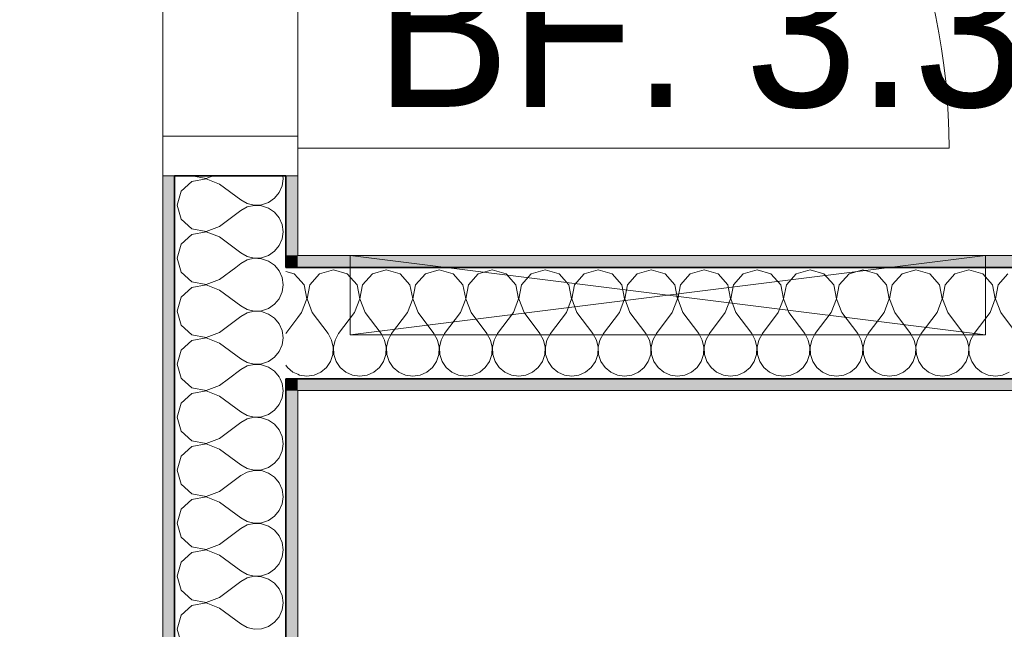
# Model space of a CAD drawing. Header units: metres. Extents: x -7.1 to 26.5, y -14.7 to 18.1.
# Tile 95 of 182: x 13.8 to 15, y 3.6 to 4.4. Entities that reach past the tile are written whole.
import ezdxf

# ---------------------------------------------------------------- set-up
doc = ezdxf.new("R2010")
doc.units = ezdxf.units.M
doc.linetypes.add('AUSGEZOGEN', pattern=[0])
for name, color, linetype in [('XR$1$010 Türen', 7, 'AUSGEZOGEN'), ('XR$1$015 Innenwände', 7, 'AUSGEZOGEN'), ('XR$1$015 Innenwände Schichttrennlinien', 7, 'AUSGEZOGEN'), ('XR$1$065 Möbel Einrichtung', 7, 'AUSGEZOGEN'), ('XR$1$080 Raumdefinitionen Kontur', 7, 'AUSGEZOGEN'), ('XR$2$080 Raumdefinitionen Text_1', 7, 'AUSGEZOGEN'), ('XR$3$015 Innenwände Bauteilschraffuren', 7, 'AUSGEZOGEN')]:
    doc.layers.add(name, color=color, linetype=linetype)
doc.styles.add('ARIAL', font='arial.ttf')

# ---------------------------------------------------------------- blocks, each defined once
blk = doc.blocks.new('COMPLEXOBJECT_186')
at = {"layer": 'XR$3$015 Innenwände Bauteilschraffuren', "color": 8, "linetype": 'AUSGEZOGEN', "lineweight": 13, "transparency": 33554687}
for p, q in [((13.9886, 4.2035), (14.0064, 4.2001)), ((14.0064, 4.2001), (14.0152, 4.2035)), ((14.1034, 4.2), (14.1029, 4.2035)), ((13.9885, 4.1965), (13.9751, 4.1842)), ((14.0064, 4.1999), (13.9885, 4.1965)), ((14.0234, 4.1933), (14.0064, 4.1999)), ((14.0234, 4.1933), (14.0501, 4.1733)), ((14.0985, 4.1825), (14.1022, 4.1909)), ((14.1022, 4.1909), (14.1034, 4.2)), ((13.9751, 4.1842), (13.9701, 4.1667)), ((14.0926, 4.1754), (14.0985, 4.1825)), ((13.9701, 4.1667), (13.9751, 4.1491)), ((14.0501, 4.1733), (14.0581, 4.1689)), ((14.0581, 4.1689), (14.0671, 4.1668)), ((14.0671, 4.1665), (14.0581, 4.1645)), ((14.0671, 4.1668), (14.0763, 4.1672)), ((14.0763, 4.1661), (14.0671, 4.1665)), ((14.0763, 4.1672), (14.085, 4.1702)), ((14.085, 4.1631), (14.0763, 4.1661)), ((14.085, 4.1702), (14.0926, 4.1754)), ((14.0234, 4.14), (14.0501, 4.16)), ((14.0581, 4.1645), (14.0501, 4.16)), ((14.0926, 4.1579), (14.085, 4.1631)), ((14.0985, 4.1509), (14.0926, 4.1579)), ((13.9751, 4.1491), (13.9885, 4.1369)), ((14.0064, 4.1335), (14.0234, 4.14)), ((14.1022, 4.1424), (14.0985, 4.1509)), ((14.1034, 4.1333), (14.1022, 4.1424)), ((13.9885, 4.1298), (13.9751, 4.1175)), ((13.9885, 4.1369), (14.0064, 4.1335)), ((14.0064, 4.1332), (13.9885, 4.1298)), ((14.0234, 4.1267), (14.0064, 4.1332)), ((14.1022, 4.1242), (14.1034, 4.1333)), ((13.9751, 4.1175), (13.9701, 4.1)), ((14.0234, 4.1267), (14.0501, 4.1067)), ((14.0926, 4.1087), (14.0985, 4.1158)), ((14.0985, 4.1158), (14.1022, 4.1242)), ((14.0501, 4.1067), (14.0581, 4.1022)), ((14.0763, 4.1006), (14.085, 4.1035)), ((14.085, 4.1035), (14.0926, 4.1087)), ((13.9701, 4.1), (13.9734, 4.0885)), ((14.0437, 4.0885), (14.0501, 4.0933)), ((14.0581, 4.0978), (14.0501, 4.0933)), ((14.0581, 4.1022), (14.0671, 4.1001)), ((14.0671, 4.0999), (14.0581, 4.0978)), ((14.0671, 4.1001), (14.0763, 4.1006)), ((14.0763, 4.0994), (14.0671, 4.0999)), ((14.085, 4.0965), (14.0763, 4.0994)), ((14.0926, 4.0913), (14.085, 4.0965)), ((14.0949, 4.0885), (14.0926, 4.0913))]:
    blk.add_line(p, q, dxfattribs=at)
blk = doc.blocks.new('COMPLEXOBJECT_188')
at = {"layer": 'XR$3$015 Innenwände Bauteilschraffuren', "color": 8, "linetype": 'AUSGEZOGEN', "lineweight": 13, "transparency": 33554687}
for p, q in [((13.9734, 4.0885), (13.9751, 4.0825)), ((13.9751, 4.0825), (13.9885, 4.0702)), ((14.0234, 4.0733), (14.0437, 4.0885)), ((14.0985, 4.0842), (14.0949, 4.0885)), ((14.1022, 4.0758), (14.0985, 4.0842)), ((13.9885, 4.0702), (14.0064, 4.0668)), ((14.0064, 4.0665), (13.9885, 4.0631)), ((14.0064, 4.0668), (14.0234, 4.0733)), ((14.0234, 4.06), (14.0064, 4.0665)), ((14.1034, 4.0667), (14.1022, 4.0758)), ((14.1022, 4.0576), (14.1034, 4.0667)), ((13.9885, 4.0631), (13.9751, 4.0509)), ((14.0234, 4.06), (14.0501, 4.04)), ((14.0985, 4.0491), (14.1022, 4.0576)), ((13.9751, 4.0509), (13.9701, 4.0333)), ((14.085, 4.0369), (14.0926, 4.0421)), ((14.0926, 4.0421), (14.0985, 4.0491)), ((13.9701, 4.0333), (13.9751, 4.0158)), ((14.0501, 4.04), (14.0581, 4.0355)), ((14.0581, 4.0311), (14.0501, 4.0267)), ((14.0581, 4.0355), (14.0671, 4.0335)), ((14.0671, 4.0332), (14.0581, 4.0311)), ((14.0671, 4.0335), (14.0763, 4.0339)), ((14.0763, 4.0328), (14.0671, 4.0332)), ((14.0763, 4.0339), (14.085, 4.0369)), ((14.085, 4.0298), (14.0763, 4.0328)), ((14.0926, 4.0246), (14.085, 4.0298)), ((14.0234, 4.0067), (14.0501, 4.0267)), ((14.0985, 4.0175), (14.0926, 4.0246)), ((14.1022, 4.0091), (14.0985, 4.0175)), ((13.9751, 4.0158), (13.9885, 4.0035)), ((14.0064, 4.0001), (14.0234, 4.0067)), ((14.1034, 4), (14.1022, 4.0091)), ((13.9885, 3.9965), (13.9751, 3.9842)), ((13.9885, 4.0035), (14.0064, 4.0001)), ((14.0064, 3.9999), (13.9885, 3.9965)), ((14.0234, 3.9933), (14.0064, 3.9999)), ((14.0234, 3.9933), (14.0501, 3.9733)), ((14.1022, 3.9909), (14.1034, 4)), ((13.9751, 3.9842), (13.9701, 3.9667)), ((14.0926, 3.9754), (14.0985, 3.9825)), ((14.0985, 3.9825), (14.1022, 3.9909)), ((13.9701, 3.9667), (13.9751, 3.9491)), ((14.0501, 3.9733), (14.0581, 3.9689)), ((14.0581, 3.9689), (14.0671, 3.9668)), ((14.0671, 3.9665), (14.0581, 3.9645)), ((14.0671, 3.9668), (14.0763, 3.9672)), ((14.0763, 3.9661), (14.0671, 3.9665)), ((14.0763, 3.9672), (14.085, 3.9702)), ((14.085, 3.9702), (14.0926, 3.9754)), ((14.0348, 3.9485), (14.0501, 3.96)), ((14.0581, 3.9645), (14.0501, 3.96)), ((14.085, 3.9631), (14.0763, 3.9661)), ((14.0926, 3.9579), (14.085, 3.9631)), ((14.0985, 3.9509), (14.0926, 3.9579)), ((13.9751, 3.9491), (13.9758, 3.9485)), ((14.0995, 3.9485), (14.0985, 3.9509))]:
    blk.add_line(p, q, dxfattribs=at)
blk = doc.blocks.new('COMPLEXOBJECT_190')
at = {"layer": 'XR$3$015 Innenwände Bauteilschraffuren', "color": 8, "linetype": 'AUSGEZOGEN', "lineweight": 13, "transparency": 33554687}
for p, q in [((13.9758, 3.9485), (13.9885, 3.9369)), ((14.0234, 3.94), (14.0348, 3.9485)), ((14.1022, 3.9424), (14.0995, 3.9485)), ((14.1034, 3.9333), (14.1022, 3.9424)), ((13.9885, 3.9298), (13.9751, 3.9175)), ((13.9885, 3.9369), (14.0064, 3.9335)), ((14.0064, 3.9332), (13.9885, 3.9298)), ((14.0064, 3.9335), (14.0234, 3.94)), ((14.0234, 3.9267), (14.0064, 3.9332)), ((14.1022, 3.9242), (14.1034, 3.9333)), ((13.9751, 3.9175), (13.9701, 3.9)), ((14.0234, 3.9267), (14.0501, 3.9067)), ((14.0985, 3.9158), (14.1022, 3.9242)), ((14.0501, 3.9067), (14.0581, 3.9022)), ((14.085, 3.9035), (14.0926, 3.9087)), ((14.0926, 3.9087), (14.0985, 3.9158)), ((13.9701, 3.9), (13.9751, 3.8825)), ((14.0234, 3.8733), (14.0501, 3.8933)), ((14.0581, 3.8978), (14.0501, 3.8933)), ((14.0581, 3.9022), (14.0671, 3.9001)), ((14.0671, 3.8999), (14.0581, 3.8978)), ((14.0671, 3.9001), (14.0763, 3.9006)), ((14.0763, 3.8994), (14.0671, 3.8999)), ((14.0763, 3.9006), (14.085, 3.9035)), ((14.085, 3.8965), (14.0763, 3.8994)), ((14.0926, 3.8913), (14.085, 3.8965)), ((13.9751, 3.8825), (13.9885, 3.8702)), ((14.0985, 3.8842), (14.0926, 3.8913)), ((14.1022, 3.8758), (14.0985, 3.8842)), ((13.9885, 3.8702), (14.0064, 3.8668)), ((14.0064, 3.8668), (14.0234, 3.8733)), ((14.1034, 3.8667), (14.1022, 3.8758)), ((13.9885, 3.8631), (13.9751, 3.8509)), ((14.0064, 3.8665), (13.9885, 3.8631)), ((14.0234, 3.86), (14.0064, 3.8665)), ((14.0234, 3.86), (14.0501, 3.84)), ((14.0985, 3.8491), (14.1022, 3.8576)), ((14.1022, 3.8576), (14.1034, 3.8667)), ((13.9751, 3.8509), (13.9701, 3.8333)), ((14.0926, 3.8421), (14.0985, 3.8491)), ((13.9701, 3.8333), (13.9751, 3.8158)), ((14.0501, 3.84), (14.0581, 3.8355)), ((14.0581, 3.8311), (14.0501, 3.8267)), ((14.0581, 3.8355), (14.0671, 3.8335)), ((14.0671, 3.8332), (14.0581, 3.8311)), ((14.0671, 3.8335), (14.0763, 3.8339)), ((14.0763, 3.8328), (14.0671, 3.8332)), ((14.0763, 3.8339), (14.085, 3.8369)), ((14.085, 3.8298), (14.0763, 3.8328)), ((14.085, 3.8369), (14.0926, 3.8421)), ((14.0234, 3.8067), (14.0501, 3.8267)), ((14.0926, 3.8246), (14.085, 3.8298)), ((14.0985, 3.8175), (14.0926, 3.8246)), ((13.9751, 3.8158), (13.9885, 3.8035)), ((14.0064, 3.8001), (14.0234, 3.8067)), ((14.1022, 3.8091), (14.0985, 3.8175)), ((14.1034, 3.8), (14.1022, 3.8091)), ((13.9885, 3.7965), (13.9751, 3.7842)), ((13.9885, 3.8035), (14.0064, 3.8001)), ((14.0064, 3.7999), (13.9885, 3.7965)), ((14.0234, 3.7933), (14.0064, 3.7999)), ((14.0234, 3.7933), (14.0501, 3.7733)), ((14.1022, 3.7909), (14.1034, 3.8)), ((13.9751, 3.7842), (13.9701, 3.7667)), ((14.0926, 3.7754), (14.0985, 3.7825)), ((14.0985, 3.7825), (14.1022, 3.7909)), ((14.0501, 3.7733), (14.0581, 3.7689)), ((14.0581, 3.7689), (14.0671, 3.7668)), ((14.0763, 3.7672), (14.085, 3.7702)), ((14.085, 3.7702), (14.0926, 3.7754)), ((13.9701, 3.7667), (13.9751, 3.7491)), ((14.0234, 3.74), (14.0501, 3.76)), ((14.0581, 3.7645), (14.0501, 3.76)), ((14.0671, 3.7665), (14.0581, 3.7645)), ((14.0671, 3.7668), (14.0763, 3.7672)), ((14.0763, 3.7661), (14.0671, 3.7665)), ((14.085, 3.7631), (14.0763, 3.7661)), ((14.0926, 3.7579), (14.085, 3.7631)), ((14.0985, 3.7509), (14.0926, 3.7579)), ((13.9751, 3.7491), (13.9885, 3.7369)), ((14.1022, 3.7424), (14.0985, 3.7509)), ((13.9885, 3.7369), (14.0064, 3.7335)), ((14.0064, 3.7332), (13.9885, 3.7298)), ((14.0064, 3.7335), (14.0234, 3.74)), ((14.0234, 3.7267), (14.0064, 3.7332)), ((14.1034, 3.7333), (14.1022, 3.7424)), ((14.1022, 3.7242), (14.1034, 3.7333)), ((13.9885, 3.7298), (13.9751, 3.7175)), ((14.0234, 3.7267), (14.0501, 3.7067)), ((14.0985, 3.7158), (14.1022, 3.7242)), ((13.9751, 3.7175), (13.9701, 3.7)), ((14.0501, 3.7067), (14.0581, 3.7022)), ((14.085, 3.7035), (14.0926, 3.7087)), ((14.0926, 3.7087), (14.0985, 3.7158)), ((13.9701, 3.7), (13.9751, 3.6825)), ((14.0581, 3.6978), (14.0501, 3.6933)), ((14.0581, 3.7022), (14.0671, 3.7001)), ((14.0671, 3.6999), (14.0581, 3.6978)), ((14.0671, 3.7001), (14.0763, 3.7006)), ((14.0763, 3.6994), (14.0671, 3.6999)), ((14.0763, 3.7006), (14.085, 3.7035)), ((14.085, 3.6965), (14.0763, 3.6994)), ((14.0926, 3.6913), (14.085, 3.6965)), ((13.9751, 3.6825), (13.9885, 3.6702)), ((14.0234, 3.6733), (14.0501, 3.6933)), ((14.0985, 3.6842), (14.0926, 3.6913)), ((14.1022, 3.6758), (14.0985, 3.6842)), ((13.9885, 3.6702), (14.0064, 3.6668)), ((14.0064, 3.6668), (14.0234, 3.6733)), ((14.1034, 3.6667), (14.1022, 3.6758)), ((13.9885, 3.6631), (13.9751, 3.6509)), ((14.0064, 3.6665), (13.9885, 3.6631)), ((14.0234, 3.66), (14.0064, 3.6665)), ((14.0234, 3.66), (14.0501, 3.64)), ((14.0985, 3.6491), (14.1022, 3.6576)), ((14.1022, 3.6576), (14.1034, 3.6667)), ((13.9751, 3.6509), (13.9701, 3.6333)), ((14.0926, 3.6421), (14.0985, 3.6491)), ((13.9701, 3.6333), (13.9751, 3.6158)), ((14.0501, 3.64), (14.0581, 3.6355)), ((14.0581, 3.6355), (14.0671, 3.6335)), ((14.0671, 3.6335), (14.0763, 3.6339)), ((14.0763, 3.6339), (14.085, 3.6369)), ((14.085, 3.6369), (14.0926, 3.6421))]:
    blk.add_line(p, q, dxfattribs=at)
blk = doc.blocks.new('COMPLEXOBJECT_191')
at = {"layer": 'XR$3$015 Innenwände Bauteilschraffuren', "color": 8, "linetype": 'AUSGEZOGEN', "lineweight": 13, "transparency": 33554687}
for p, q in [((14.1175, 4.0802), (14.1068, 4.0832)), ((14.1218, 4.0755), (14.1175, 4.0802)), ((14.1218, 4.0253), (14.1068, 4.0053)), ((14.1068, 3.9655), (14.1087, 3.9627)), ((14.1087, 3.9627), (14.1158, 3.9568)), ((14.1158, 3.9568), (14.1218, 3.9542))]:
    blk.add_line(p, q, dxfattribs=at)
blk = doc.blocks.new('COMPLEXOBJECT_192')
at = {"layer": 'XR$3$015 Innenwände Bauteilschraffuren', "color": 8, "linetype": 'AUSGEZOGEN', "lineweight": 13, "transparency": 33554687}
for p, q in [((14.1491, 4.0802), (14.1369, 4.0667)), ((14.1667, 4.0852), (14.1491, 4.0802)), ((14.1842, 4.0802), (14.1667, 4.0852)), ((14.1965, 4.0667), (14.1842, 4.0802)), ((14.2158, 4.0802), (14.2035, 4.0667)), ((14.2333, 4.0852), (14.2158, 4.0802)), ((14.2509, 4.0802), (14.2333, 4.0852)), ((14.2631, 4.0667), (14.2509, 4.0802)), ((14.2825, 4.0802), (14.2702, 4.0667)), ((14.3, 4.0852), (14.2825, 4.0802)), ((14.3175, 4.0802), (14.3, 4.0852)), ((14.3298, 4.0667), (14.3175, 4.0802)), ((14.3491, 4.0802), (14.3369, 4.0667)), ((14.3667, 4.0852), (14.3491, 4.0802)), ((14.3842, 4.0802), (14.3667, 4.0852)), ((14.3965, 4.0667), (14.3842, 4.0802)), ((14.4158, 4.0802), (14.4035, 4.0667)), ((14.4333, 4.0852), (14.4158, 4.0802)), ((14.4509, 4.0802), (14.4333, 4.0852)), ((14.4631, 4.0667), (14.4509, 4.0802)), ((14.4825, 4.0802), (14.4702, 4.0667)), ((14.5, 4.0852), (14.4825, 4.0802)), ((14.5175, 4.0802), (14.5, 4.0852)), ((14.5298, 4.0667), (14.5175, 4.0802)), ((14.5491, 4.0802), (14.5369, 4.0667)), ((14.5667, 4.0852), (14.5491, 4.0802)), ((14.5842, 4.0802), (14.5667, 4.0852)), ((14.5965, 4.0667), (14.5842, 4.0802)), ((14.6158, 4.0802), (14.6035, 4.0667)), ((14.6333, 4.0852), (14.6158, 4.0802)), ((14.6509, 4.0802), (14.6333, 4.0852)), ((14.6631, 4.0667), (14.6509, 4.0802)), ((14.6825, 4.0802), (14.6702, 4.0667)), ((14.7, 4.0852), (14.6825, 4.0802)), ((14.7175, 4.0802), (14.7, 4.0852)), ((14.7298, 4.0667), (14.7175, 4.0802)), ((14.7491, 4.0802), (14.7369, 4.0667)), ((14.7667, 4.0852), (14.7491, 4.0802)), ((14.7842, 4.0802), (14.7667, 4.0852)), ((14.7965, 4.0667), (14.7842, 4.0802)), ((14.8158, 4.0802), (14.8035, 4.0667)), ((14.8333, 4.0852), (14.8158, 4.0802)), ((14.8509, 4.0802), (14.8333, 4.0852)), ((14.8631, 4.0667), (14.8509, 4.0802)), ((14.8825, 4.0802), (14.8702, 4.0667)), ((14.9, 4.0852), (14.8825, 4.0802)), ((14.9175, 4.0802), (14.9, 4.0852)), ((14.9298, 4.0667), (14.9175, 4.0802)), ((14.9491, 4.0802), (14.9369, 4.0667)), ((14.9667, 4.0852), (14.9491, 4.0802)), ((14.9842, 4.0802), (14.9667, 4.0852)), ((14.9965, 4.0667), (14.9842, 4.0802)), ((15.0158, 4.0802), (15.0035, 4.0667)), ((14.1298, 4.0667), (14.1218, 4.0755)), ((14.1332, 4.0488), (14.1298, 4.0667)), ((14.1369, 4.0667), (14.1335, 4.0488)), ((14.1999, 4.0488), (14.1965, 4.0667)), ((14.2035, 4.0667), (14.2001, 4.0488)), ((14.2665, 4.0488), (14.2631, 4.0667)), ((14.2702, 4.0667), (14.2668, 4.0488)), ((14.3332, 4.0488), (14.3298, 4.0667)), ((14.3369, 4.0667), (14.3335, 4.0488)), ((14.3999, 4.0488), (14.3965, 4.0667)), ((14.4035, 4.0667), (14.4001, 4.0488)), ((14.4665, 4.0488), (14.4631, 4.0667)), ((14.4702, 4.0667), (14.4668, 4.0488)), ((14.5332, 4.0488), (14.5298, 4.0667)), ((14.5369, 4.0667), (14.5335, 4.0488)), ((14.5999, 4.0488), (14.5965, 4.0667)), ((14.6035, 4.0667), (14.6001, 4.0488)), ((14.6665, 4.0488), (14.6631, 4.0667)), ((14.6702, 4.0667), (14.6668, 4.0488)), ((14.7332, 4.0488), (14.7298, 4.0667)), ((14.7369, 4.0667), (14.7335, 4.0488)), ((14.7999, 4.0488), (14.7965, 4.0667)), ((14.8035, 4.0667), (14.8001, 4.0488)), ((14.8665, 4.0488), (14.8631, 4.0667)), ((14.8702, 4.0667), (14.8668, 4.0488)), ((14.9332, 4.0488), (14.9298, 4.0667)), ((14.9369, 4.0667), (14.9335, 4.0488)), ((14.9999, 4.0488), (14.9965, 4.0667)), ((15.0035, 4.0667), (15.0001, 4.0488)), ((14.1267, 4.0318), (14.1332, 4.0488)), ((14.1335, 4.0488), (14.14, 4.0318)), ((14.1933, 4.0318), (14.1999, 4.0488)), ((14.2001, 4.0488), (14.2067, 4.0318)), ((14.26, 4.0318), (14.2665, 4.0488)), ((14.2668, 4.0488), (14.2733, 4.0318)), ((14.3267, 4.0318), (14.3332, 4.0488)), ((14.3335, 4.0488), (14.34, 4.0318)), ((14.3933, 4.0318), (14.3999, 4.0488)), ((14.4001, 4.0488), (14.4067, 4.0318)), ((14.46, 4.0318), (14.4665, 4.0488)), ((14.4668, 4.0488), (14.4733, 4.0318)), ((14.5267, 4.0318), (14.5332, 4.0488)), ((14.5335, 4.0488), (14.54, 4.0318)), ((14.5933, 4.0318), (14.5999, 4.0488)), ((14.6001, 4.0488), (14.6067, 4.0318)), ((14.66, 4.0318), (14.6665, 4.0488)), ((14.6668, 4.0488), (14.6733, 4.0318)), ((14.7267, 4.0318), (14.7332, 4.0488)), ((14.7335, 4.0488), (14.74, 4.0318)), ((14.7933, 4.0318), (14.7999, 4.0488)), ((14.8001, 4.0488), (14.8067, 4.0318)), ((14.86, 4.0318), (14.8665, 4.0488)), ((14.8668, 4.0488), (14.8733, 4.0318)), ((14.9267, 4.0318), (14.9332, 4.0488)), ((14.9335, 4.0488), (14.94, 4.0318)), ((14.9933, 4.0318), (14.9999, 4.0488)), ((15.0001, 4.0488), (15.0067, 4.0318)), ((14.1267, 4.0318), (14.1218, 4.0253)), ((14.14, 4.0318), (14.16, 4.0052)), ((14.1933, 4.0318), (14.1733, 4.0052)), ((14.2067, 4.0318), (14.2267, 4.0052)), ((14.26, 4.0318), (14.24, 4.0052)), ((14.2733, 4.0318), (14.2933, 4.0052)), ((14.3267, 4.0318), (14.3067, 4.0052)), ((14.34, 4.0318), (14.36, 4.0052)), ((14.3933, 4.0318), (14.3733, 4.0052)), ((14.4067, 4.0318), (14.4267, 4.0052)), ((14.46, 4.0318), (14.44, 4.0052)), ((14.4733, 4.0318), (14.4933, 4.0052)), ((14.5267, 4.0318), (14.5067, 4.0052)), ((14.54, 4.0318), (14.56, 4.0052)), ((14.5933, 4.0318), (14.5733, 4.0052)), ((14.6067, 4.0318), (14.6267, 4.0052)), ((14.66, 4.0318), (14.64, 4.0052)), ((14.6733, 4.0318), (14.6933, 4.0052)), ((14.7267, 4.0318), (14.7067, 4.0052)), ((14.74, 4.0318), (14.76, 4.0052)), ((14.7933, 4.0318), (14.7733, 4.0052)), ((14.8067, 4.0318), (14.8267, 4.0052)), ((14.86, 4.0318), (14.84, 4.0052)), ((14.8733, 4.0318), (14.8933, 4.0052)), ((14.9267, 4.0318), (14.9067, 4.0052)), ((14.94, 4.0318), (14.96, 4.0052)), ((14.9933, 4.0318), (14.9733, 4.0052)), ((15.0067, 4.0318), (15.0267, 4.0052)), ((14.1645, 3.9971), (14.16, 4.0052)), ((14.1733, 4.0052), (14.1689, 3.9971)), ((14.2311, 3.9971), (14.2267, 4.0052)), ((14.24, 4.0052), (14.2355, 3.9971)), ((14.2978, 3.9971), (14.2933, 4.0052)), ((14.3067, 4.0052), (14.3022, 3.9971)), ((14.3645, 3.9971), (14.36, 4.0052)), ((14.3733, 4.0052), (14.3689, 3.9971)), ((14.4311, 3.9971), (14.4267, 4.0052)), ((14.44, 4.0052), (14.4355, 3.9971)), ((14.4978, 3.9971), (14.4933, 4.0052)), ((14.5067, 4.0052), (14.5022, 3.9971)), ((14.5645, 3.9971), (14.56, 4.0052)), ((14.5733, 4.0052), (14.5689, 3.9971)), ((14.6311, 3.9971), (14.6267, 4.0052)), ((14.64, 4.0052), (14.6355, 3.9971)), ((14.6978, 3.9971), (14.6933, 4.0052)), ((14.7067, 4.0052), (14.7022, 3.9971)), ((14.7645, 3.9971), (14.76, 4.0052)), ((14.7733, 4.0052), (14.7689, 3.9971)), ((14.8311, 3.9971), (14.8267, 4.0052)), ((14.84, 4.0052), (14.8355, 3.9971)), ((14.8978, 3.9971), (14.8933, 4.0052)), ((14.9067, 4.0052), (14.9022, 3.9971)), ((14.9645, 3.9971), (14.96, 4.0052)), ((14.9733, 4.0052), (14.9689, 3.9971)), ((14.1665, 3.9882), (14.1645, 3.9971)), ((14.1689, 3.9971), (14.1668, 3.9882)), ((14.2332, 3.9882), (14.2311, 3.9971)), ((14.2355, 3.9971), (14.2335, 3.9882)), ((14.2999, 3.9882), (14.2978, 3.9971)), ((14.3022, 3.9971), (14.3001, 3.9882)), ((14.3665, 3.9882), (14.3645, 3.9971)), ((14.3689, 3.9971), (14.3668, 3.9882)), ((14.4332, 3.9882), (14.4311, 3.9971)), ((14.4355, 3.9971), (14.4335, 3.9882)), ((14.4999, 3.9882), (14.4978, 3.9971)), ((14.5022, 3.9971), (14.5001, 3.9882)), ((14.5665, 3.9882), (14.5645, 3.9971)), ((14.5689, 3.9971), (14.5668, 3.9882)), ((14.6332, 3.9882), (14.6311, 3.9971)), ((14.6355, 3.9971), (14.6335, 3.9882)), ((14.6999, 3.9882), (14.6978, 3.9971)), ((14.7022, 3.9971), (14.7001, 3.9882)), ((14.7665, 3.9882), (14.7645, 3.9971)), ((14.7689, 3.9971), (14.7668, 3.9882)), ((14.8332, 3.9882), (14.8311, 3.9971)), ((14.8355, 3.9971), (14.8335, 3.9882)), ((14.8999, 3.9882), (14.8978, 3.9971)), ((14.9022, 3.9971), (14.9001, 3.9882)), ((14.9665, 3.9882), (14.9645, 3.9971)), ((14.9689, 3.9971), (14.9668, 3.9882)), ((14.1631, 3.9703), (14.1661, 3.979)), ((14.1661, 3.979), (14.1665, 3.9882)), ((14.1668, 3.9882), (14.1672, 3.979)), ((14.1672, 3.979), (14.1702, 3.9703)), ((14.2298, 3.9703), (14.2328, 3.979)), ((14.2328, 3.979), (14.2332, 3.9882)), ((14.2335, 3.9882), (14.2339, 3.979)), ((14.2339, 3.979), (14.2369, 3.9703)), ((14.2965, 3.9703), (14.2994, 3.979)), ((14.2994, 3.979), (14.2999, 3.9882)), ((14.3001, 3.9882), (14.3006, 3.979)), ((14.3006, 3.979), (14.3035, 3.9703)), ((14.3631, 3.9703), (14.3661, 3.979)), ((14.3661, 3.979), (14.3665, 3.9882)), ((14.3668, 3.9882), (14.3672, 3.979)), ((14.3672, 3.979), (14.3702, 3.9703)), ((14.4298, 3.9703), (14.4328, 3.979)), ((14.4328, 3.979), (14.4332, 3.9882)), ((14.4335, 3.9882), (14.4339, 3.979)), ((14.4339, 3.979), (14.4369, 3.9703)), ((14.4965, 3.9703), (14.4994, 3.979)), ((14.4994, 3.979), (14.4999, 3.9882)), ((14.5001, 3.9882), (14.5006, 3.979)), ((14.5006, 3.979), (14.5035, 3.9703)), ((14.5631, 3.9703), (14.5661, 3.979)), ((14.5661, 3.979), (14.5665, 3.9882)), ((14.5668, 3.9882), (14.5672, 3.979)), ((14.5672, 3.979), (14.5702, 3.9703)), ((14.6298, 3.9703), (14.6328, 3.979)), ((14.6328, 3.979), (14.6332, 3.9882)), ((14.6335, 3.9882), (14.6339, 3.979)), ((14.6339, 3.979), (14.6369, 3.9703)), ((14.6965, 3.9703), (14.6994, 3.979)), ((14.6994, 3.979), (14.6999, 3.9882)), ((14.7001, 3.9882), (14.7006, 3.979)), ((14.7006, 3.979), (14.7035, 3.9703)), ((14.7631, 3.9703), (14.7661, 3.979)), ((14.7661, 3.979), (14.7665, 3.9882)), ((14.7668, 3.9882), (14.7672, 3.979)), ((14.7672, 3.979), (14.7702, 3.9703)), ((14.8298, 3.9703), (14.8328, 3.979)), ((14.8328, 3.979), (14.8332, 3.9882)), ((14.8335, 3.9882), (14.8339, 3.979)), ((14.8339, 3.979), (14.8369, 3.9703)), ((14.8965, 3.9703), (14.8994, 3.979)), ((14.8994, 3.979), (14.8999, 3.9882)), ((14.9001, 3.9882), (14.9006, 3.979)), ((14.9006, 3.979), (14.9035, 3.9703)), ((14.9631, 3.9703), (14.9661, 3.979)), ((14.9661, 3.979), (14.9665, 3.9882)), ((14.9668, 3.9882), (14.9672, 3.979)), ((14.9672, 3.979), (14.9702, 3.9703)), ((14.1579, 3.9627), (14.1631, 3.9703)), ((14.1702, 3.9703), (14.1754, 3.9627)), ((14.2246, 3.9627), (14.2298, 3.9703)), ((14.2369, 3.9703), (14.2421, 3.9627)), ((14.2913, 3.9627), (14.2965, 3.9703)), ((14.3035, 3.9703), (14.3087, 3.9627)), ((14.3579, 3.9627), (14.3631, 3.9703)), ((14.3702, 3.9703), (14.3754, 3.9627)), ((14.4246, 3.9627), (14.4298, 3.9703)), ((14.4369, 3.9703), (14.4421, 3.9627)), ((14.4913, 3.9627), (14.4965, 3.9703)), ((14.5035, 3.9703), (14.5087, 3.9627)), ((14.5579, 3.9627), (14.5631, 3.9703)), ((14.5702, 3.9703), (14.5754, 3.9627)), ((14.6246, 3.9627), (14.6298, 3.9703)), ((14.6369, 3.9703), (14.6421, 3.9627)), ((14.6913, 3.9627), (14.6965, 3.9703)), ((14.7035, 3.9703), (14.7087, 3.9627)), ((14.7579, 3.9627), (14.7631, 3.9703)), ((14.7702, 3.9703), (14.7754, 3.9627)), ((14.8246, 3.9627), (14.8298, 3.9703)), ((14.8369, 3.9703), (14.8421, 3.9627)), ((14.8913, 3.9627), (14.8965, 3.9703)), ((14.9035, 3.9703), (14.9087, 3.9627)), ((14.9579, 3.9627), (14.9631, 3.9703)), ((14.9702, 3.9703), (14.9754, 3.9627)), ((14.1218, 3.9542), (14.1242, 3.9531)), ((14.1424, 3.9531), (14.1509, 3.9568)), ((14.1509, 3.9568), (14.1579, 3.9627)), ((14.1754, 3.9627), (14.1825, 3.9568)), ((14.1825, 3.9568), (14.1909, 3.9531)), ((14.2091, 3.9531), (14.2175, 3.9568)), ((14.2175, 3.9568), (14.2246, 3.9627)), ((14.2421, 3.9627), (14.2491, 3.9568)), ((14.2491, 3.9568), (14.2576, 3.9531)), ((14.2758, 3.9531), (14.2842, 3.9568)), ((14.2842, 3.9568), (14.2913, 3.9627)), ((14.3087, 3.9627), (14.3158, 3.9568)), ((14.3158, 3.9568), (14.3242, 3.9531)), ((14.3424, 3.9531), (14.3509, 3.9568)), ((14.3509, 3.9568), (14.3579, 3.9627)), ((14.3754, 3.9627), (14.3825, 3.9568)), ((14.3825, 3.9568), (14.3909, 3.9531)), ((14.4091, 3.9531), (14.4175, 3.9568)), ((14.4175, 3.9568), (14.4246, 3.9627)), ((14.4421, 3.9627), (14.4491, 3.9568)), ((14.4491, 3.9568), (14.4576, 3.9531)), ((14.4758, 3.9531), (14.4842, 3.9568)), ((14.4842, 3.9568), (14.4913, 3.9627)), ((14.5087, 3.9627), (14.5158, 3.9568)), ((14.5158, 3.9568), (14.5242, 3.9531)), ((14.5424, 3.9531), (14.5509, 3.9568)), ((14.5509, 3.9568), (14.5579, 3.9627)), ((14.5754, 3.9627), (14.5825, 3.9568)), ((14.5825, 3.9568), (14.5909, 3.9531)), ((14.6091, 3.9531), (14.6175, 3.9568)), ((14.6175, 3.9568), (14.6246, 3.9627)), ((14.6421, 3.9627), (14.6491, 3.9568)), ((14.6491, 3.9568), (14.6576, 3.9531)), ((14.6758, 3.9531), (14.6842, 3.9568)), ((14.6842, 3.9568), (14.6913, 3.9627)), ((14.7087, 3.9627), (14.7158, 3.9568)), ((14.7158, 3.9568), (14.7242, 3.9531)), ((14.7424, 3.9531), (14.7509, 3.9568)), ((14.7509, 3.9568), (14.7579, 3.9627)), ((14.7754, 3.9627), (14.7825, 3.9568)), ((14.7825, 3.9568), (14.7909, 3.9531)), ((14.8091, 3.9531), (14.8175, 3.9568)), ((14.8175, 3.9568), (14.8246, 3.9627)), ((14.8421, 3.9627), (14.8491, 3.9568)), ((14.8491, 3.9568), (14.8576, 3.9531)), ((14.8758, 3.9531), (14.8842, 3.9568)), ((14.8842, 3.9568), (14.8913, 3.9627)), ((14.9087, 3.9627), (14.9158, 3.9568)), ((14.9158, 3.9568), (14.9242, 3.9531)), ((14.9424, 3.9531), (14.9509, 3.9568)), ((14.9509, 3.9568), (14.9579, 3.9627)), ((14.9754, 3.9627), (14.9825, 3.9568)), ((14.9825, 3.9568), (14.9909, 3.9531)), ((15.0091, 3.9531), (15.0175, 3.9568)), ((14.1242, 3.9531), (14.1333, 3.9518)), ((14.1333, 3.9518), (14.1424, 3.9531)), ((14.1909, 3.9531), (14.2, 3.9518)), ((14.2, 3.9518), (14.2091, 3.9531)), ((14.2576, 3.9531), (14.2667, 3.9518)), ((14.2667, 3.9518), (14.2758, 3.9531)), ((14.3242, 3.9531), (14.3333, 3.9518)), ((14.3333, 3.9518), (14.3424, 3.9531)), ((14.3909, 3.9531), (14.4, 3.9518)), ((14.4, 3.9518), (14.4091, 3.9531)), ((14.4576, 3.9531), (14.4667, 3.9518)), ((14.4667, 3.9518), (14.4758, 3.9531)), ((14.5242, 3.9531), (14.5333, 3.9518)), ((14.5333, 3.9518), (14.5424, 3.9531)), ((14.5909, 3.9531), (14.6, 3.9518)), ((14.6, 3.9518), (14.6091, 3.9531)), ((14.6576, 3.9531), (14.6667, 3.9518)), ((14.6667, 3.9518), (14.6758, 3.9531)), ((14.7242, 3.9531), (14.7333, 3.9518)), ((14.7333, 3.9518), (14.7424, 3.9531)), ((14.7909, 3.9531), (14.8, 3.9518)), ((14.8, 3.9518), (14.8091, 3.9531)), ((14.8576, 3.9531), (14.8667, 3.9518)), ((14.8667, 3.9518), (14.8758, 3.9531)), ((14.9242, 3.9531), (14.9333, 3.9518)), ((14.9333, 3.9518), (14.9424, 3.9531)), ((14.9909, 3.9531), (15, 3.9518)), ((15, 3.9518), (15.0091, 3.9531))]:
    blk.add_line(p, q, dxfattribs=at)

msp = doc.modelspace()

# ---------------------------------------------------------------- hatches: boundary and pattern name
at = {"layer": 'XR$3$015 Innenwände Bauteilschraffuren', "linetype": 'AUSGEZOGEN', "lineweight": 13, "true_color": 0x202020, "transparency": 33554687}
for points in [[(13.9518, 1.6635), (13.9668, 1.6635), (13.9668, 4.2035), (13.9518, 4.2035)], [(14.1068, 4.2035), (14.1068, 4.1035), (14.1218, 4.1035), (14.1218, 4.2035)], [(14.1218, 4.0885), (14.1218, 4.1035), (14.1068, 4.1035), (14.1068, 4.0885)], [(15.9718, 4.1035), (14.1218, 4.1035), (14.1218, 4.0885), (15.9718, 4.0885)], [(14.1218, 3.9335), (14.1218, 3.9485), (14.1068, 3.9485), (14.1068, 3.9335)], [(15.9718, 3.9485), (14.1218, 3.9485), (14.1218, 3.9335), (15.9718, 3.9335)], [(14.1068, 1.6635), (14.1218, 1.6635), (14.1218, 3.9335), (14.1068, 3.9335)]]:
    msp.add_hatch(color=250, dxfattribs=at).paths.add_polyline_path(points)

# ---------------------------------------------------------------- linework, layer by layer
at = {"layer": 'XR$1$010 Türen', "color": 7, "linetype": 'AUSGEZOGEN', "lineweight": 13, "transparency": 33554687}
for p, q in [((14.1218, 4.2535), (13.9518, 4.2535)), ((13.9518, 4.2535), (13.9518, 4.2035)), ((14.1218, 4.2035), (14.1218, 4.2535)), ((14.1218, 4.2385), (14.9418, 4.2385)), ((13.9518, 4.2035), (14.1218, 4.2035)), ((13.9668, 4.2035), (13.9518, 4.2035)), ((13.9668, 4.2035), (13.9518, 4.2035)), ((14.1068, 4.2035), (13.9668, 4.2035)), ((14.1068, 4.2035), (13.9668, 4.2035)), ((14.1218, 4.2035), (14.1068, 4.2035)), ((14.1218, 4.2035), (14.1068, 4.2035))]:
    msp.add_line(p, q, dxfattribs=at)
msp.add_arc((14.1218, 4.2385), 0.82, 0, 90, dxfattribs=at)
at = {"layer": 'XR$1$015 Innenwände', "color": 7, "linetype": 'AUSGEZOGEN', "lineweight": 18, "transparency": 33554687}
for p, q in [((13.9668, 4.2035), (13.9518, 4.2035)), ((13.9518, 4.2035), (13.9518, 1.6635)), ((14.1218, 4.2035), (14.1068, 4.2035)), ((14.1218, 4.1035), (14.1218, 4.2035)), ((15.9718, 4.1035), (14.1218, 4.1035)), ((14.1218, 1.6635), (14.1218, 3.9335)), ((14.1218, 3.9335), (15.9718, 3.9335))]:
    msp.add_line(p, q, dxfattribs=at)
at = {"layer": 'XR$1$015 Innenwände', "color": 7, "linetype": 'AUSGEZOGEN', "lineweight": 35, "transparency": 33554687}
msp.add_line((14.1068, 4.2035), (13.9668, 4.2035), dxfattribs=at)
at = {"layer": 'XR$1$015 Innenwände Schichttrennlinien', "color": 7, "linetype": 'AUSGEZOGEN', "lineweight": 35, "transparency": 33554687}
for p, q in [((13.9668, 4.2035), (13.9668, 4.0885)), ((14.1068, 4.2035), (14.1068, 4.1035)), ((14.1068, 4.1035), (14.1068, 4.0885)), ((13.9668, 4.0885), (13.9668, 3.9485)), ((14.1218, 4.0885), (14.1068, 4.0885)), ((14.1218, 4.0885), (14.1068, 4.0885)), ((15.9718, 4.0885), (14.1218, 4.0885)), ((13.9668, 3.9485), (13.9668, 1.6635)), ((14.1068, 3.9485), (14.1218, 3.9485)), ((14.1068, 3.9485), (14.1068, 3.9335)), ((14.1068, 3.9485), (14.1218, 3.9485)), ((15.9718, 3.9485), (14.1218, 3.9485)), ((14.1068, 3.9335), (14.1068, 1.6635))]:
    msp.add_line(p, q, dxfattribs=at)
at = {"layer": 'XR$1$065 Möbel Einrichtung', "color": 202, "linetype": 'AUSGEZOGEN', "lineweight": 13, "transparency": 33554687}
for p, q in [((14.9878, 4.1035), (14.1878, 4.0035)), ((14.9878, 4.0035), (14.1878, 4.1035))]:
    msp.add_line(p, q, dxfattribs=at)
msp.add_lwpolyline([(14.1878, 4.1035), (14.1878, 4.0035), (14.9878, 4.0035), (14.9878, 4.1035), (14.1878, 4.1035)], close=True, dxfattribs=at)
at = {"layer": 'XR$1$080 Raumdefinitionen Kontur', "color": 8, "linetype": 'AUSGEZOGEN', "lineweight": 13, "transparency": 33554687}
for points in [[(12.2018, 5.8885), (8.9318, 5.8885), (8.9318, -3.6444), (12.7518, -3.6444), (12.7518, 0.5735), (13.9518, 0.5735), (13.9518, 5.8885), (12.2018, 5.8885)], [(14.1218, 5.8885), (14.1218, 4.1035), (15.9718, 4.1035), (15.9718, 5.8885), (14.1218, 5.8885)], [(14.1218, 3.9335), (14.1218, 0.5685), (15.7718, 0.5735), (15.7718, 2.9935), (15.7718, 3.0135), (15.7718, 3.9335), (14.1218, 3.9335)]]:
    msp.add_lwpolyline(points, close=True, dxfattribs=at)

# ---------------------------------------------------------------- block references
at = {"layer": 'XR$3$015 Innenwände Bauteilschraffuren', "color": 8, "linetype": 'AUSGEZOGEN', "lineweight": 13, "transparency": 33554687}
for name in ['COMPLEXOBJECT_186', 'COMPLEXOBJECT_188', 'COMPLEXOBJECT_191', 'COMPLEXOBJECT_192', 'COMPLEXOBJECT_190']:
    msp.add_blockref(name, (0, 0), dxfattribs=at)

# ---------------------------------------------------------------- texts
at = {"layer": 'XR$2$080 Raumdefinitionen Text_1', "color": 7, "linetype": 'AUSGEZOGEN', "transparency": 33554687, "insert": (14.2193, 5.1369), "char_height": 0.2, "width": 1.413497, "attachment_point": 1, "line_spacing_factor": 0.903614, "style": 'ARIAL'}
msp.add_mtext('\\A1;{\\fArial|i0|b1;\\H0.200000;\\W0.909091;\\C7;E.11}\\P{\\fArial|i0|b1;\\H0.200000;\\W0.909091;\\C7;Abst.}\\P{\\fArial|i0|b0;\\H0.200000;\\W0.909091;\\C7;BF: 3.30 m\\fArial|i0|b0;\\H0.600000x;\\S2^ ;}\\P', dxfattribs=at)

doc.saveas('drawing.dxf')
